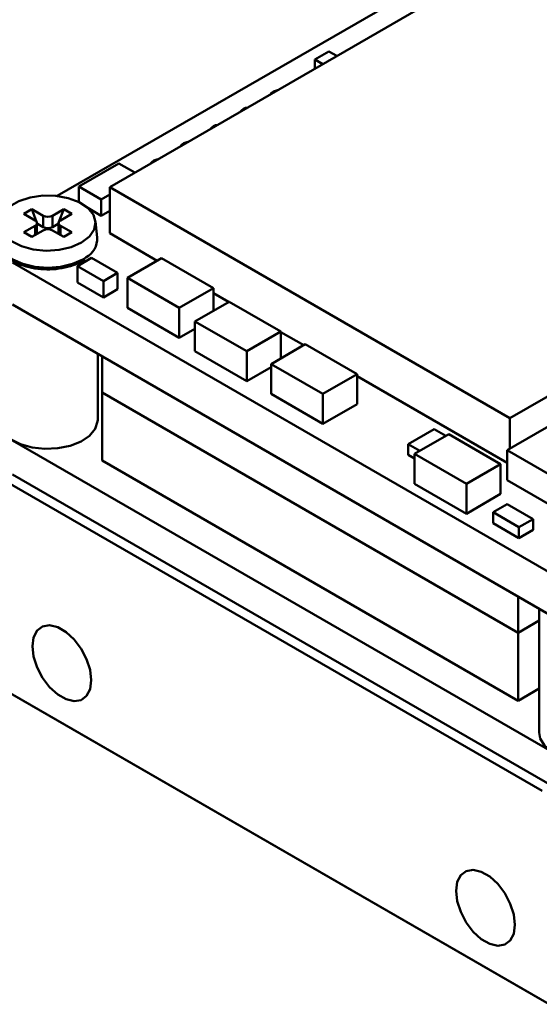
# Model space of a CAD drawing. Header units: millimetres. Extents: x 2 to 208, y 2 to 146.
# Tile 5 of 9: x 145 to 161, y 89 to 118. Entities that reach past the tile are written whole.
import ezdxf

# ---------------------------------------------------------------- set-up
doc = ezdxf.new("R2010")
doc.units = ezdxf.units.MM
doc.header["$LTSCALE"] = 0.5
doc.layers.add('SOL', color=7, linetype='Continuous', lineweight=50)

msp = doc.modelspace()

# ---------------------------------------------------------------- linework, layer by layer
at = {"layer": 'SOL'}
for p, q in [((147.7410425, 113.2209235), (159.7605855, 120.159658)), ((146.1601057, 112.9547968), (156.3858436, 118.8579897)), ((153.9025995, 117.0517907), (154.3268628, 117.2967127)), ((154.3268628, 117.2967127), (154.5640721, 117.1597746)), ((154.1398089, 116.9148527), (153.9025995, 117.0517907)), ((153.9025995, 117.0517907), (153.9025995, 116.7779146)), ((148.0182227, 113.932677), (146.81614, 113.2387294)), ((148.496096, 113.6568066), (148.0182227, 113.932677)), ((146.81614, 113.2387294), (147.4878919, 112.8509353)), ((146.81614, 113.2387294), (146.81614, 112.7708557)), ((159.7644039, 106.2799847), (147.7410425, 113.2209235)), ((147.7410425, 113.2209235), (147.7410425, 111.8328048)), ((171.7852185, 113.2194533), (159.7644039, 106.2799847)), ((147.4878919, 112.8509353), (147.7410425, 112.9970761)), ((147.4878919, 112.8509353), (147.4878919, 112.3610118)), ((145.158824, 112.4176825), (145.3992403, 112.5564719)), ((145.4982353, 112.2217446), (145.158824, 112.4176825)), ((145.3992403, 112.5564719), (145.7386516, 112.3605339)), ((145.5467664, 112.1762386), (145.3992403, 112.5564719)), ((146.0214943, 112.3605339), (146.3609055, 112.5564719)), ((146.2133794, 112.1762386), (146.3609055, 112.5564719)), ((146.6013218, 112.4176825), (146.2619106, 112.2217446)), ((146.3609055, 112.5564719), (146.6013218, 112.4176825)), ((147.4878919, 112.3610118), (147.0862776, 112.5928588)), ((147.7410425, 112.5071526), (147.4878919, 112.3610118)), ((145.5707046, 112.1145405), (145.5553183, 112.154197)), ((145.5568139, 111.8147009), (145.5568139, 112.1401037)), ((145.7386516, 112.0175868), (145.7386516, 112.3605339)), ((146.0214943, 112.3605339), (146.0214943, 112.0175868)), ((146.1894412, 112.1145405), (146.2048275, 112.154197)), ((146.2033319, 112.1401037), (146.2033319, 111.8147009)), ((147.3677076, 111.7105174), (147.3160759, 112.1914781)), ((145.158824, 111.862525), (145.4982353, 112.0584629)), ((145.3992403, 111.7237356), (145.158824, 111.862525)), ((145.7386516, 111.9196736), (145.3992403, 111.7237356)), ((145.4982353, 111.7808842), (145.4982353, 112.0584629)), ((145.5568139, 112.1065216), (145.5707046, 112.1145405)), ((145.5707046, 112.1145405), (145.7386516, 112.0175868)), ((146.0214943, 112.0175868), (146.1894412, 112.1145405)), ((146.3609055, 111.7237356), (146.0214943, 111.9196736)), ((146.1894412, 112.1145405), (146.2033319, 112.1065216)), ((146.2619106, 112.0584629), (146.6013218, 111.862525)), ((146.2619106, 112.0584629), (146.2619106, 111.7808842)), ((146.6013218, 111.862525), (146.3609055, 111.7237356)), ((147.7410425, 111.8328048), (149.1704005, 111.007654)), ((180.1747518, 90.5460163), (144.8194127, 110.9562191)), ((147.198977, 111.0915925), (146.7747137, 110.8466705)), ((146.9135619, 110.9958159), (146.9960719, 111.0502191)), ((147.198977, 111.0915925), (147.9767929, 110.6425689)), ((148.2763098, 110.4915065), (149.3016144, 111.0834022)), ((149.3016144, 111.0834022), (150.8572498, 110.185353)), ((146.7747137, 110.8466705), (147.5525296, 110.397647)), ((146.7747137, 110.356747), (146.7747137, 110.8466705)), ((147.9767929, 110.6425689), (147.5525296, 110.397647)), ((147.9767929, 110.6425689), (147.9767929, 110.1526454)), ((146.7747137, 110.356747), (147.5525296, 109.9077235)), ((147.5525296, 110.397647), (147.5525296, 109.9077235)), ((149.8319452, 109.5934573), (148.2763098, 110.4915065)), ((148.2763098, 110.4915065), (148.2763098, 109.5933113)), ((147.5525296, 109.9077235), (147.9767929, 110.1526454)), ((150.8572498, 110.185353), (149.8319452, 109.5934573)), ((150.8572498, 110.185353), (150.8572498, 109.5065835)), ((150.3012278, 109.1855989), (151.3265324, 109.7774946)), ((150.8572498, 110.0338566), (151.3139312, 109.7702201)), ((151.3265324, 109.7774946), (152.8821678, 108.8794454)), ((180.1747518, 89.2833775), (144.8194127, 109.6935803)), ((148.2763098, 109.5933113), (149.8319452, 108.6952621)), ((149.8319452, 109.5934573), (149.8319452, 108.6952621)), ((151.8568632, 108.2875497), (150.3012278, 109.1855989)), ((150.3012278, 109.1855989), (150.3012278, 108.2874037)), ((149.8319452, 108.6952621), (150.3012278, 108.9661732)), ((152.8821678, 108.8794454), (151.8568632, 108.2875497)), ((152.8821678, 108.8794454), (152.8821678, 108.071692)), ((152.8821678, 108.8648963), (153.5691774, 108.4682942)), ((150.3012278, 108.2874037), (151.8568632, 107.3893545)), ((151.8568632, 108.2875497), (151.8568632, 107.3893545)), ((152.5928565, 107.9046762), (153.6181611, 108.4965719)), ((153.6181611, 108.4965719), (155.1737965, 107.5985227)), ((147.3800729, 106.2231823), (147.3800729, 108.2153427)), ((147.5148998, 107.0448187), (147.5148998, 108.1375088)), ((151.8568632, 107.3893545), (152.5928565, 107.8142344)), ((154.1484919, 107.006627), (152.5928565, 107.9046762)), ((152.5928565, 107.9046762), (152.5928565, 107.006481)), ((155.1737965, 107.5985227), (154.1484919, 107.006627)), ((155.1737965, 107.5985227), (155.1737965, 106.7003275)), ((155.1737965, 107.5419673), (159.6859288, 104.9371688)), ((147.5148998, 107.0448187), (160.0108884, 99.831038)), ((147.5149034, 105.0034668), (147.5149034, 107.0448197)), ((160.010892, 99.831039), (147.5149034, 107.0448197)), ((152.5928565, 107.006481), (154.1484919, 106.1084318)), ((154.1484919, 107.006627), (154.1484919, 106.1084318)), ((154.1484919, 106.1084318), (155.1737965, 106.7003275)), ((159.7644039, 106.2799847), (159.7644039, 105.359049)), ((156.7115542, 105.5005385), (157.4893701, 105.9495621)), ((157.4893701, 105.9495621), (157.8407915, 105.7466908)), ((159.6859289, 105.3137464), (161.1227708, 106.1432165)), ((161.0828687, 96.222183), (144.8194127, 105.6108763)), ((156.9026058, 105.2050877), (157.9279104, 105.7969834)), ((157.9279104, 105.7969834), (159.4835458, 104.8989342)), ((157.0629756, 105.2976672), (156.7115542, 105.5005385)), ((156.7115542, 105.1739228), (156.7115542, 105.5005385)), ((159.6859289, 105.3137464), (159.6859285, 104.4155515)), ((161.2415634, 104.4156977), (159.6859289, 105.3137464)), ((156.7115542, 105.1739228), (156.9026058, 105.0636311)), ((158.4582412, 104.3070385), (156.9026058, 105.2050877)), ((156.9026058, 105.2050877), (156.9026058, 104.3068925)), ((147.5149034, 105.0034668), (160.010892, 97.7896861)), ((159.4835458, 104.8989342), (158.4582412, 104.3070385)), ((159.4835458, 104.8989342), (159.4835458, 104.0007391)), ((144.8194127, 104.5890595), (161.0828687, 95.2003662)), ((144.6072807, 104.3849575), (160.7293153, 95.077905)), ((156.9026058, 104.3068925), (158.4582412, 103.4088433)), ((158.4582412, 104.3070385), (158.4582412, 103.4088433)), ((159.6859285, 104.4155515), (161.2415634, 103.5175025)), ((158.4582412, 103.4088433), (159.4835458, 104.0007391)), ((159.2579197, 103.4516447), (159.682183, 103.6965667)), ((159.682183, 103.6965667), (160.4599989, 103.2475431)), ((160.0357356, 103.0026212), (159.2579197, 103.4516447)), ((159.2579197, 103.4516447), (159.2579197, 103.1250291)), ((160.4599989, 103.2475431), (160.0357356, 103.0026212)), ((160.4599989, 103.2475431), (160.4599989, 102.9209274)), ((159.2579197, 103.1250291), (160.0357356, 102.6760055)), ((160.0357356, 103.0026212), (160.0357356, 102.6760055)), ((160.0357356, 102.6760055), (160.4599989, 102.9209274)), ((160.0108884, 100.9237281), (160.0108884, 99.831038)), ((160.6435289, 100.5585125), (160.6435289, 96.8344891)), ((160.0108884, 99.831038), (160.6435289, 100.1962535)), ((160.6435289, 100.1962525), (160.010892, 99.831039)), ((160.010892, 97.7896861), (160.010892, 99.831039)), ((144.6072807, 98.0975932), (160.7293153, 88.7905407)), ((160.9414474, 88.6680397), (144.8194127, 97.9750922)), ((160.010892, 97.7896861), (160.6435289, 98.1548996))]:
    msp.add_line(p, q, dxfattribs=at)
at = {"layer": 'SOL', "flags": 128}
for points in [[(146.8974284, 111.5527969), (146.5852229, 111.4161224), (146.2207196, 111.3331422), (145.8309521, 111.3100107), (145.4448277, 111.3484434), (145.0909834, 111.4455899), (144.7956623, 111.5942453), (144.580767, 111.7833846), (144.4622352, 111.99898), (144.448858, 112.225042), (144.5416274, 112.4448045), (144.7336632, 112.6419688), (145.010723, 112.801912), (145.3522585, 112.9127719), (145.7329396, 112.9663265), (146.1245328, 112.958604), (146.4979956, 112.8901771), (146.8256299, 112.7661207), (147.0831366, 112.5956354), (147.2514175, 112.3913655), (147.3179921, 112.1684606), (147.2779228, 111.9434526), (147.1341813, 111.7330293), (146.8974284, 111.5527969)], [(144.3900855, 111.6796086), (144.3895843, 111.6572959), (144.4403715, 111.4345974), (144.5892719, 111.2270755), (144.8261383, 111.0488724), (145.1348286, 110.9121323), (145.4943061, 110.8261739), (145.8800729, 110.7968551), (146.2658398, 110.8261739), (146.6253172, 110.9121323), (146.9340075, 111.0488724), (147.0210949, 111.1036938)], [(144.3800729, 106.2231823), (144.4119991, 106.0454758), (144.5416948, 105.8321816), (144.7625987, 105.6455335), (145.0596567, 105.4982512), (145.4126247, 105.4003717), (145.7974485, 105.3585654), (146.187903, 105.3756814), (146.5573794, 105.4505531), (146.8806985, 105.5780782), (147.1358266, 105.7495661), (147.3053771, 105.9533302), (147.3777956, 106.1754843), (147.3800729, 106.2231823)], [(147.1882205, 98.4040382), (147.152417, 98.7122648), (147.0479071, 99.0368585), (146.8831576, 99.3515227), (146.6715154, 99.6307652), (146.4301267, 99.8519634), (146.1785472, 99.9971971), (145.9371585, 100.0547004), (145.7255164, 100.0198147), (145.5607669, 99.8953663), (145.456257, 99.6914371), (145.4204535, 99.4245483), (145.456257, 99.1163218), (145.5607669, 98.791728), (145.7255164, 98.4770638), (145.9371585, 98.1978213), (146.1785472, 97.9766231), (146.4301267, 97.8313894), (146.6715154, 97.7738861), (146.8831576, 97.8087718), (147.0479071, 97.9332203), (147.152417, 98.1371495), (147.1882205, 98.4040382)], [(160.6435289, 96.8344891), (160.6754551, 96.6567825), (160.8051508, 96.4434884), (161.0260547, 96.2568402), (161.3231127, 96.1095579), (161.6760806, 96.0116784), (162.0609044, 95.9698722), (162.4513589, 95.9869881), (162.8208353, 96.0618598), (163.1441544, 96.1893849), (163.3992825, 96.3608729), (163.5688331, 96.5646369), (163.6412516, 96.786791), (163.6435289, 96.8344891)], [(159.9161425, 91.0563652), (159.880339, 91.3645918), (159.7758291, 91.6891855), (159.6110796, 92.0038497), (159.3994375, 92.2830922), (159.1580488, 92.5042904), (158.9064693, 92.6495241), (158.6650806, 92.7070274), (158.4534385, 92.6721417), (158.2886889, 92.5476933), (158.1841791, 92.3437641), (158.1483756, 92.0768753), (158.1841791, 91.7686488), (158.2886889, 91.444055), (158.4534385, 91.1293908), (158.6650806, 90.8501483), (158.9064693, 90.6289501), (159.1580488, 90.4837164), (159.3994375, 90.4262131), (159.6110796, 90.4610988), (159.7758291, 90.5855473), (159.880339, 90.7894764), (159.9161425, 91.0563652)]]:
    msp.add_lwpolyline(points, dxfattribs=at)
at = {"layer": 'SOL'}
for centre, radius, start, end in [((152.8200631, 115.8121397), 0.3216407, 96.59587123, 143.39875224), ((151.9220375, 115.2937206), 0.3216407, 96.59587123, 143.39875224), ((151.0240119, 114.7753014), 0.3216407, 96.59587123, 143.39875224), ((150.1259862, 114.2568823), 0.3216407, 96.59587123, 143.39875224), ((149.2279606, 113.7384631), 0.3216407, 96.59587123, 143.39875224), ((145.4672498, 112.1401037), 0.0873231, 290.7834208, 69.2165792), ((145.8800729, 112.6334761), 0.3074044, 242.60967224, 297.39032776), ((146.292896, 112.1401037), 0.0873231, 110.7834208, 249.2165792), ((145.8800729, 112.290529), 0.3074044, 242.60967224, 297.39032776), ((145.8800729, 111.6467313), 0.3074044, 62.60967224, 117.39032776), ((146.703903, 111.6872742), 0.6642114, 298.52528946, 2.00540224)]:
    msp.add_arc(centre, radius, start, end, dxfattribs=at)
msp.add_open_spline([(144.3989487, 111.6748281), (144.3976135, 111.6192979), (144.3944757, 111.488794), (144.493965, 111.2932108), (144.6692973, 111.1035156), (144.919183, 110.9449121), (145.2281553, 110.8265256), (145.5775045, 110.7565848), (145.9450515, 110.739032), (146.3076506, 110.7757301), (146.6425768, 110.8595513), (146.825036, 110.9513008), (146.9135619, 110.9958159)], degree=3, knots=[0, 0, 0, 0, 0.0731354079, 0.1718788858, 0.2721384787, 0.3757130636, 0.48083499, 0.5859141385, 0.6908199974, 0.7957469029, 0.9009001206, 1, 1, 1, 1], dxfattribs=at)

doc.saveas('drawing.dxf')
